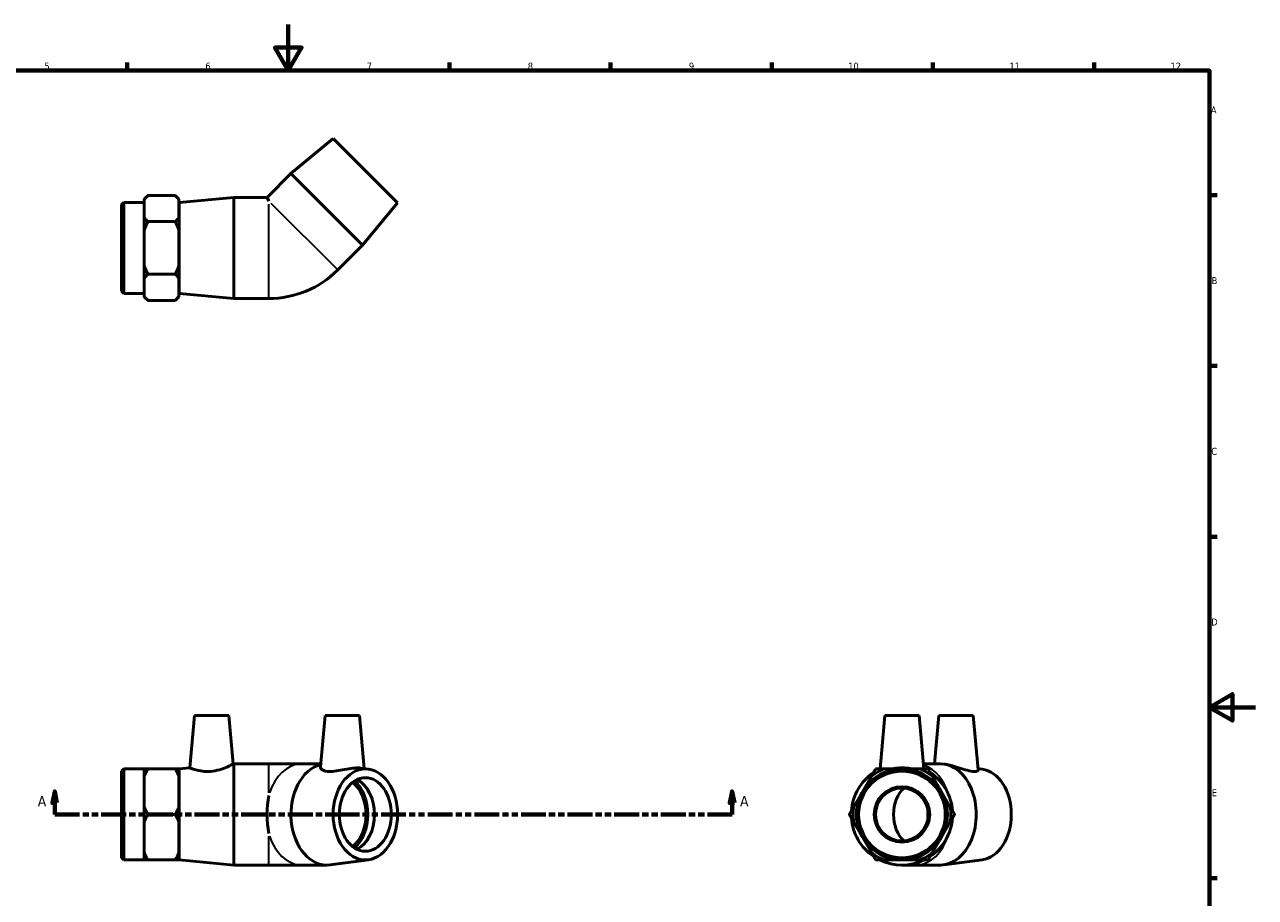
# Model space of a CAD drawing. Header units: millimetres. Extents: x 0 to 900, y -165 to 594.
# Tile 3 of 3: x 306 to 841, y 214 to 594. Entities that reach past the tile are written whole.
import ezdxf

# ---------------------------------------------------------------- set-up
doc = ezdxf.new("R2010")
doc.units = ezdxf.units.MM
doc.linetypes.add('DOUBLE_DASH_CHAIN', pattern=[1.2403, 0.6614, -0.0827, 0.1654, -0.0827, 0.1654, -0.0827])
for name, color, linetype, lineweight in [('Border (ANSI)', 7, 'Continuous', 70), ('Section Line (ANSI)', 7, 'DOUBLE_DASH_CHAIN', 70), ('Visible (ANSI)', 7, 'Continuous', 50), ('Visible Narrow (ANSI)', 7, 'Continuous', 35)]:
    doc.layers.add(name, color=color, linetype=linetype, lineweight=lineweight)
doc.styles.add('Label Text (ANSI)', font='tahoma.ttf')
doc.styles.add('Note Text (ANSI)', font='tahoma.ttf')

# ---------------------------------------------------------------- blocks, each defined once
blk = doc.blocks.new('Borders Default Border')
at = {"layer": 'Border (ANSI)'}
for p, q in [((350.42, 574), (350.42, 577.45)), ((490.58, 574), (490.58, 577.45)), ((560.67, 574), (560.67, 577.45)), ((630.75, 574), (630.75, 577.45)), ((700.83, 574), (700.83, 577.45)), ((770.92, 574), (770.92, 577.45)), ((821, 519.75), (824.45, 519.75)), ((821, 445.5), (824.45, 445.5)), ((821, 371.25), (824.45, 371.25)), ((821, 222.75), (824.45, 222.75))]:
    blk.add_line(p, q, dxfattribs=at)
at = {"layer": 'Border (ANSI)', "flags": 128}
for points in [[(420.5, 594), (420.5, 574), (414.73, 584), (426.27, 584), (420.5, 574)], [(20, 20), (20, 574), (821, 574), (821, 20), (20, 20)], [(841, 297), (821, 297), (831, 302.77), (831, 291.23), (821, 297)]]:
    blk.add_lwpolyline(points, dxfattribs=at)
at = {"layer": 'Border (ANSI)', "color": 230, "true_color": 0xff0080, "attachment_point": 7, "style": 'Note Text (ANSI)'}
for s, insert, char_height in [('5', (314.48, 574.34), 3.05), ('6', (384.49, 574.34), 3.05), ('7', (454.6, 574.4), 3.05), ('8', (524.63, 574.33), 3.05), ('9', (594.7, 574.34), 3.05), ('10', (663.96, 574.34), 3.048), ('11', (734.04, 574.4), 3.048), ('12', (804.13, 574.4), 3.048), ('A', (821.63, 555.35), 3.05), ('B', (821.99, 481.1), 3.05), ('C', (821.8, 406.8), 3.05), ('D', (821.81, 332.6), 3.05), ('E', (822.05, 258.35), 3.05)]:
    blk.add_mtext(s, dxfattribs=dict(at, insert=insert, char_height=char_height))
blk = doc.blocks.new('2dTransSection0')
at = {"layer": 'Section Line (ANSI)', "linetype": 'Continuous'}
for p, q in [((318.96, 260.43), (317.96, 255.43)), ((318.96, 255.43), (318.96, 260.43)), ((319.96, 255.43), (318.96, 260.43)), ((613.47, 260.43), (612.47, 255.43)), ((613.47, 255.43), (613.47, 260.43)), ((614.47, 255.43), (613.47, 260.43)), ((317.96, 255.43), (319.96, 255.43)), ((318.96, 250.43), (318.96, 255.43)), ((612.47, 255.43), (614.47, 255.43)), ((613.47, 250.43), (613.47, 255.43)), ((318.96, 250.43), (329.63, 250.43)), ((602.8, 250.43), (613.47, 250.43))]:
    blk.add_line(p, q, dxfattribs=at)
at = {"layer": 'Section Line (ANSI)', "linetype": 'DOUBLE_DASH_CHAIN', "ltscale": 16.346291}
blk.add_line((318.96, 250.43), (613.47, 250.43), dxfattribs=at)
at = {"layer": 'Section Line (ANSI)', "linetype": 'Continuous', "flags": 128}
for points in [[(319.96, 255.43), (318.96, 260.43), (317.96, 255.43), (319.96, 255.43)], [(614.47, 255.43), (613.47, 260.43), (612.47, 255.43), (614.47, 255.43)]]:
    blk.add_lwpolyline(points, dxfattribs=at)
at = {"layer": 'Section Line (ANSI)'}
for points in [[(319.96, 255.43), (318.96, 260.43), (317.96, 255.43), (319.96, 255.43)], [(614.47, 255.43), (613.47, 260.43), (612.47, 255.43), (614.47, 255.43)]]:
    blk.add_solid(points, dxfattribs=at)
at = {"layer": 'Section Line (ANSI)', "char_height": 4.57, "attachment_point": 7, "style": 'Label Text (ANSI)'}
for insert in [(311.6, 253.93), (616.94, 253.93)]:
    blk.add_mtext('A', dxfattribs=dict(at, insert=insert))

msp = doc.modelspace()

# ---------------------------------------------------------------- linework, layer by layer
at = {"layer": 'Visible (ANSI)'}
for p, q in [((440.03, 544.404), (421.68, 529.166)), ((440.03, 544.404), (468.031, 516.403)), ((421.68, 529.166), (411.367, 518.853)), ((421.68, 529.166), (452.793, 498.053)), ((357.931, 518.116), (359.531, 519.716)), ((371.331, 519.716), (359.531, 519.716)), ((372.931, 518.116), (371.331, 519.716)), ((348.031, 515.693), (348.991, 516.653)), ((348.031, 478.013), (348.031, 515.693)), ((348.991, 516.653), (348.991, 477.053)), ((348.991, 516.653), (357.931, 516.653)), ((357.931, 518.116), (357.931, 517.875)), ((357.931, 514), (357.931, 517.875)), ((357.931, 510.124), (357.931, 514)), ((372.931, 517.875), (372.931, 518.116)), ((372.931, 510.124), (372.931, 517.875)), ((373.031, 516.653), (396.781, 518.853)), ((373.031, 477.053), (373.031, 516.653)), ((396.781, 474.853), (396.781, 518.853)), ((396.781, 518.853), (411.367, 518.853)), ((411.367, 518.853), (412.031, 517.249)), ((468.031, 516.403), (452.793, 498.053)), ((357.931, 510.124), (357.931, 504.604)), ((372.931, 512.853), (373.031, 512.853)), ((372.931, 504.604), (372.931, 510.124)), ((357.931, 496.853), (357.931, 504.604)), ((371.331, 508.284), (359.531, 508.284)), ((372.931, 489.102), (372.931, 504.604)), ((452.793, 498.053), (442.01, 487.27)), ((357.931, 489.102), (357.931, 496.853)), ((357.931, 489.102), (357.931, 483.581)), ((372.931, 483.581), (372.931, 489.102)), ((357.931, 479.705), (357.931, 483.581)), ((371.331, 485.421), (359.531, 485.421)), ((372.931, 475.83), (372.931, 483.581)), ((348.031, 478.013), (348.991, 477.053)), ((348.991, 477.053), (357.931, 477.053)), ((357.931, 475.83), (357.931, 479.705)), ((372.931, 480.853), (373.031, 480.853)), ((373.031, 477.053), (396.781, 474.853)), ((357.931, 475.83), (357.931, 475.589)), ((357.931, 475.589), (359.531, 473.989)), ((371.331, 473.989), (359.531, 473.989)), ((372.931, 475.589), (371.331, 473.989)), ((372.931, 475.589), (372.931, 475.83)), ((396.781, 474.853), (412.031, 474.853)), ((379.73, 293.427), (377.738, 270.663)), ((379.73, 293.427), (394.73, 293.427)), ((394.73, 293.427), (396.568, 272.408)), ((436.491, 293.427), (434.538, 271.108)), ((436.491, 293.427), (451.491, 293.427)), ((451.491, 293.427), (453.507, 270.382)), ((679.834, 293.427), (677.804, 270.227)), ((679.834, 293.427), (694.834, 293.427)), ((694.834, 293.427), (696.864, 270.227)), ((703.345, 293.427), (701.508, 272.427)), ((703.345, 293.427), (718.345, 293.427)), ((718.345, 293.427), (720.415, 269.766)), ((348.031, 269.267), (348.991, 270.227)), ((348.031, 231.587), (348.031, 269.267)), ((348.991, 270.227), (348.991, 230.627)), ((348.991, 270.227), (357.931, 270.227)), ((357.931, 270.227), (357.931, 267.04)), ((371.331, 270.227), (359.531, 270.227)), ((372.931, 267.04), (372.931, 270.227)), ((373.031, 270.227), (377.738, 270.663)), ((373.031, 230.627), (373.031, 270.227)), ((396.568, 272.408), (396.781, 272.427)), ((396.781, 228.427), (396.781, 272.427)), ((396.781, 272.427), (412.031, 272.427)), ((426.453, 272.427), (412.031, 272.427)), ((434.654, 272.427), (426.453, 272.427)), ((455.327, 270.142), (451.901, 270.593)), ((687.334, 270.227), (679.583, 270.227)), ((695.085, 270.227), (687.334, 270.227)), ((704.091, 272.427), (696.671, 272.427)), ((705.831, 272.293), (705.532, 272.333)), ((722.182, 270.142), (720.362, 270.382)), ((357.931, 260.327), (357.931, 267.04)), ((372.931, 253.615), (372.931, 267.04)), ((372.931, 266.427), (373.031, 266.427)), ((674.062, 267.04), (670.187, 260.327)), ((704.481, 260.327), (700.606, 267.04)), ((357.931, 253.615), (357.931, 260.327)), ((670.187, 260.327), (666.311, 253.615)), ((708.357, 253.615), (704.481, 260.327)), ((357.931, 253.615), (357.931, 247.24)), ((372.931, 247.24), (372.931, 253.615)), ((357.931, 240.527), (357.931, 247.24)), ((371.331, 250.427), (359.531, 250.427)), ((372.931, 233.815), (372.931, 247.24)), ((666.311, 247.24), (670.187, 240.527)), ((704.481, 240.527), (708.357, 247.24)), ((357.931, 233.815), (357.931, 240.527)), ((670.187, 240.527), (674.062, 233.815)), ((700.606, 233.815), (704.481, 240.527)), ((348.031, 231.587), (348.991, 230.627)), ((348.991, 230.627), (357.931, 230.627)), ((357.931, 233.815), (357.931, 230.627)), ((371.331, 230.627), (359.531, 230.627)), ((372.931, 234.427), (373.031, 234.427)), ((372.931, 230.627), (372.931, 233.815)), ((373.031, 230.627), (396.781, 228.427)), ((455.327, 230.713), (438.678, 228.522)), ((679.583, 230.627), (687.334, 230.627)), ((687.334, 230.627), (695.085, 230.627)), ((722.182, 230.713), (705.532, 228.522)), ((396.781, 228.427), (412.031, 228.427)), ((412.031, 228.427), (426.453, 228.427)), ((437.237, 228.427), (426.453, 228.427)), ((687.334, 228.427), (693.308, 228.427)), ((704.091, 228.427), (693.308, 228.427))]:
    msp.add_line(p, q, dxfattribs=at)
for radius in [19.8, 18.84, 12.059, 11.5]:
    msp.add_circle((687.334, 250.427), radius, dxfattribs=at)
for centre, radius, start, end in [((412.031, 517.249), 42.396, 270, 315), ((687.334, 250.427), 22, 124.15807, 175.84193), ((687.334, 250.427), 21.263, 111.37861, 128.62139), ((687.334, 250.427), 22, 115.66128, 115.84193), ((687.334, 250.427), 21.263, 51.37861, 68.62139), ((687.334, 250.427), 22, 64.15807, 64.33872), ((687.334, 250.427), 22, 4.15807, 55.84193), ((687.334, 250.427), 21.263, 171.37861, 188.62139), ((687.334, 250.427), 21.263, 351.37861, 8.62139), ((687.334, 250.427), 22, 184.15807, 235.84193), ((687.334, 250.427), 22, 304.15807, 355.84193), ((687.334, 250.427), 21.263, 231.37861, 248.62139), ((687.334, 250.427), 22, 244.15807, 295.84193), ((687.334, 250.427), 21.263, 291.37861, 308.62139)]:
    msp.add_arc(centre, radius, start, end, dxfattribs=at)
for centre, major_axis, ratio, start_param, end_param in [((437.237, 250.427), (0, -22), 0.7071068, 3.3101978, 6.3759499), ((704.091, 250.427), (0, -22), 0.7071068, 0, 3.1415927), ((720.885, 250.427), (0, -19.8), 0.7071068, 0.0927646, 3.0488281), ((443, 250.427), (0, -16), 0.7071068, 0.5092242, 2.6323685), ((443, 250.427), (0, -17.105), 0.7071068, 0.5522008, 2.5893918), ((446.677, 250.427), (0, 16), 0.7071068, 3.4726044, 5.9521736), ((420.48, 250.427), (0, -22), 0.4142136, 4.3281636, 5.0966144), ((693.308, 250.427), (0, -13.6), 0.7071068, 3.7086293, 5.7161487), ((709.854, 250.427), (0, -16), 0.7071068, 4.5802332, 4.8445448)]:
    msp.add_ellipse(centre, major_axis=major_axis, ratio=ratio, start_param=start_param, end_param=end_param, dxfattribs=at)
for major_axis in [(0, -19.8), (0, -16)]:
    msp.add_ellipse((454.031, 250.427), major_axis=major_axis, ratio=0.7071068, dxfattribs=at)
for points in [[(359.531, 519.716), (358.578, 518.762), (357.931, 517.875)], [(372.931, 517.875), (372.285, 518.762), (371.331, 519.716)], [(357.931, 510.124), (358.578, 509.238), (359.531, 508.284)], [(371.331, 508.284), (372.285, 509.238), (372.931, 510.124)], [(359.531, 508.284), (358.578, 506.377), (357.931, 504.604)], [(372.931, 504.604), (372.285, 506.377), (371.331, 508.284)], [(357.931, 489.102), (358.578, 487.328), (359.531, 485.421)], [(371.331, 485.421), (372.285, 487.328), (372.931, 489.102)], [(359.531, 485.421), (358.578, 484.468), (357.931, 483.581)], [(372.931, 483.581), (372.285, 484.468), (371.331, 485.421)], [(357.931, 475.83), (358.578, 474.943), (359.531, 473.989)], [(371.331, 473.989), (372.285, 474.943), (372.931, 475.83)], [(357.931, 270.227), (358.578, 270.227), (359.531, 270.227)], [(359.531, 270.227), (358.578, 268.576), (357.931, 267.04)], [(371.331, 270.227), (372.285, 270.227), (372.931, 270.227)], [(372.931, 267.04), (372.285, 268.576), (371.331, 270.227)], [(674.062, 267.04), (674.949, 268.576), (675.902, 270.227)], [(675.902, 270.227), (677.809, 270.227), (679.583, 270.227)], [(695.085, 270.227), (696.859, 270.227), (698.766, 270.227)], [(698.766, 270.227), (699.719, 268.576), (700.606, 267.04)], [(357.931, 253.615), (358.578, 252.079), (359.531, 250.427)], [(371.331, 250.427), (372.285, 252.079), (372.931, 253.615)], [(664.471, 250.427), (665.424, 252.079), (666.311, 253.615)], [(708.357, 253.615), (709.244, 252.079), (710.197, 250.427)], [(359.531, 250.427), (358.578, 248.776), (357.931, 247.24)], [(372.931, 247.24), (372.285, 248.776), (371.331, 250.427)], [(666.311, 247.24), (665.424, 248.776), (664.471, 250.427)], [(710.197, 250.427), (709.244, 248.776), (708.357, 247.24)], [(357.931, 233.815), (358.578, 232.279), (359.531, 230.627)], [(359.531, 230.627), (358.578, 230.627), (357.931, 230.627)], [(371.331, 230.627), (372.285, 232.279), (372.931, 233.815)], [(372.931, 230.627), (372.285, 230.627), (371.331, 230.627)], [(675.902, 230.627), (674.949, 232.279), (674.062, 233.815)], [(679.583, 230.627), (677.809, 230.627), (675.902, 230.627)], [(698.766, 230.627), (696.859, 230.627), (695.085, 230.627)], [(700.606, 233.815), (699.719, 232.279), (698.766, 230.627)]]:
    msp.add_rational_spline(points, [1, 1.00349679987, 1], degree=2, dxfattribs=at)
for points, knots in [([(386.754, 269.18), (385.591, 269.084), (384.364, 269.109), (382.136, 269.364), (381.134, 269.585), (379.557, 270.009), (378.873, 270.242), (377.963, 270.571), (377.738, 270.663), (377.738, 270.663)], [0, 0, 0, 0, 0.3503374, 0.3503374, 0.7006747, 0.7006747, 1.0542405, 1.0542405, 1.4078063, 1.4078063, 1.4078063, 1.4078063]), ([(396.568, 272.408), (396.568, 272.408), (396.317, 272.269), (395.327, 271.763), (394.59, 271.4), (392.886, 270.664), (391.791, 270.239), (389.364, 269.545), (388.03, 269.285), (386.754, 269.18)], [4.3302327, 4.3302327, 4.3302327, 4.3302327, 4.703155, 4.703155, 5.0760773, 5.0760773, 5.460465, 5.460465, 5.8448528, 5.8448528, 5.8448528, 5.8448528]), ([(451.899, 270.591), (451.541, 270.638), (451.136, 270.663), (449.869, 270.663), (448.823, 270.571), (446.546, 270.242), (445.314, 270.009), (443.007, 269.585), (441.769, 269.364), (439.46, 269.109), (438.389, 269.084), (436.592, 269.285), (435.806, 269.545), (434.778, 270.239), (434.532, 270.664), (434.535, 271.061), (434.536, 271.085), (434.538, 271.108)], [1.2239308, 1.2239308, 1.2239308, 1.2239308, 1.4078063, 1.4078063, 1.7613721, 1.7613721, 2.114938, 2.114938, 2.4652753, 2.4652753, 2.8156127, 2.8156127, 3.2000004, 3.2000004, 3.5843881, 3.5843881, 3.6087046, 3.6087046, 3.6087046, 3.6087046]), ([(692.017, 270.227), (691.665, 270.292), (691.299, 270.353), (689.766, 270.571), (688.513, 270.663), (686.155, 270.663), (684.902, 270.571), (683.369, 270.353), (683.003, 270.292), (682.651, 270.227)], [0.93901056, 0.93901056, 0.93901056, 0.93901056, 1.05424053, 1.05424053, 1.40780634, 1.40780634, 1.76137214, 1.76137214, 1.87660211, 1.87660211, 1.87660211, 1.87660211]), ([(720.415, 269.766), (720.432, 269.564), (720.25, 269.358), (719.428, 269.109), (718.764, 269.084), (717.112, 269.285), (716.011, 269.545), (713.608, 270.239), (712.305, 270.664), (709.89, 271.4), (708.609, 271.763), (706.866, 272.133), (706.333, 272.226), (705.833, 272.291)], [2.1315839, 2.1315839, 2.1315839, 2.1315839, 2.4652753, 2.4652753, 2.8156127, 2.8156127, 3.2000004, 3.2000004, 3.5843881, 3.5843881, 3.9573104, 3.9573104, 4.1298273, 4.1298273, 4.1298273, 4.1298273])]:
    msp.add_open_spline(points, degree=3, knots=knots, dxfattribs=at)
at = {"layer": 'Visible Narrow (ANSI)'}
for p, q in [((412.031, 475.061), (412.031, 515.922)), ((412.969, 516.31), (441.862, 487.418)), ((412.031, 259.869), (412.031, 272.389)), ((412.031, 228.466), (412.031, 240.986))]:
    msp.add_line(p, q, dxfattribs=at)
for centre, major_axis, start_param, end_param in [((426.453, 250.427), (0, 22), 0.0593285, 1.1272424), ((693.308, 250.427), (0, 22), 5.1448922, 6.0138939), ((426.453, 250.427), (0, -22), 5.1559429, 6.2238568), ((693.308, 250.427), (0, -22), 0.0593285, 1.1272424)]:
    msp.add_ellipse(centre, major_axis=major_axis, ratio=0.7071068, start_param=start_param, end_param=end_param, dxfattribs=at)

# ---------------------------------------------------------------- block references
msp.add_blockref('Borders Default Border', (0, 0))
at = {"layer": 'Section Line (ANSI)'}
msp.add_blockref('2dTransSection0', (0, 0), dxfattribs=at)

doc.saveas('drawing.dxf')
